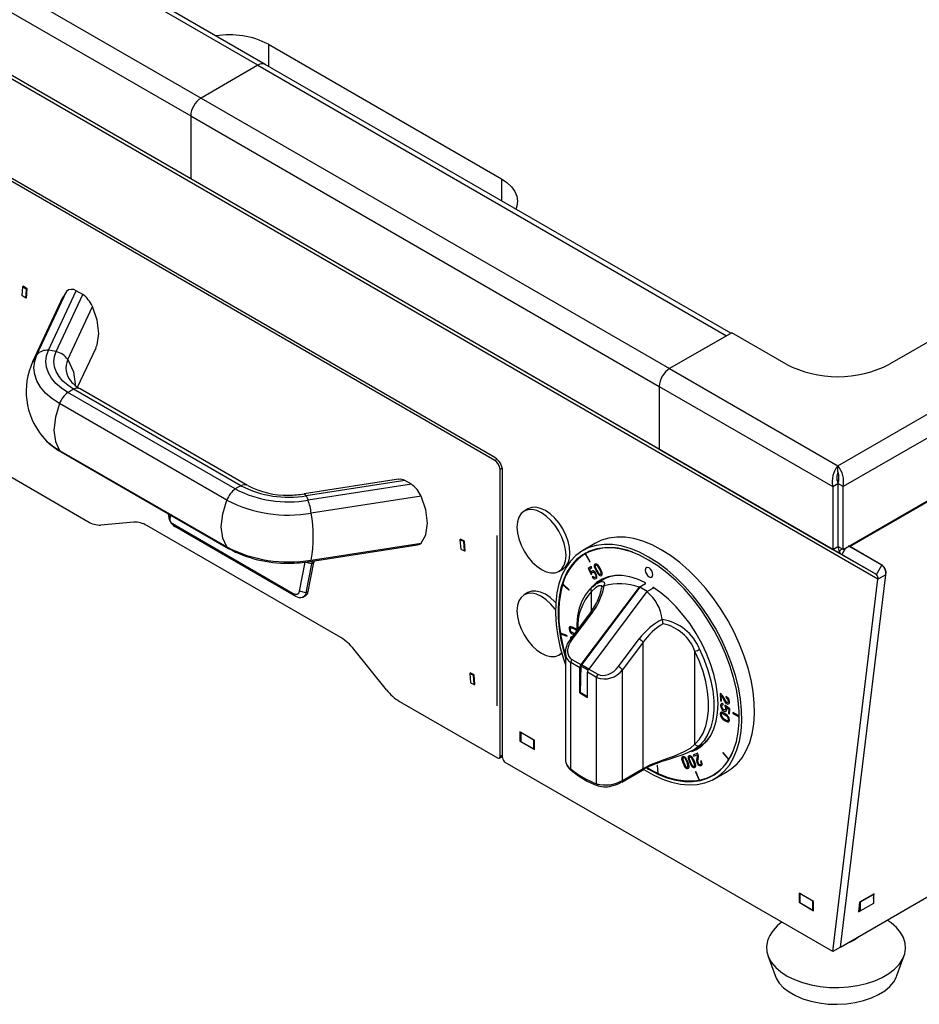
# Model space of a CAD drawing. Extents: x 24 to 2074, y 25 to 1460.
# Tile 8 of 11: x 1309 to 1555, y 765 to 1034. Entities that reach past the tile are written whole.
import ezdxf

# ---------------------------------------------------------------- set-up
doc = ezdxf.new("R2010")
doc.units = 0
doc.header["$LTSCALE"] = 5
doc.linetypes.add('CENTERX2', pattern=[20.32, 12.7, -2.54, 2.54, -2.54])
doc.layers.add('BIEGELINIE', color=3, linetype='CENTERX2')
doc.layers.add('LAYER1', color=2, linetype='CONTINUOUS')

msp = doc.modelspace()

# ---------------------------------------------------------------- linework, layer by layer
at = {"layer": 'BIEGELINIE'}
msp.add_line((1439.588, 846.757), (1439.588, 893.299), dxfattribs=at)
at = {"layer": 'LAYER1', "color": 2, "linetype": 'CONTINUOUS'}
for p, q in [((1535.857, 890.237), (2021.846, 1170.792)), ((1374.227, 1021.721), (1246.24, 1095.606)), ((1376.227, 1021.919), (1248.24, 1095.804)), ((1533.698, 888.019), (1184.006, 1089.892)), ((1230.684, 1086.625), (1358.67, 1012.74)), ((1543.138, 882.568), (1196.295, 1082.796)), ((1543.562, 881.308), (1197.113, 1081.309)), ((1227.856, 1081.726), (1355.842, 1007.841)), ((1355.842, 990.694), (1227.856, 1064.579)), ((1533.326, 780.856), (1993.634, 1046.587)), ((1377.055, 1027.43), (1440.695, 990.692)), ((1377.055, 1027.43), (1377.055, 1021.44)), ((1374.227, 1021.721), (1358.67, 1012.74)), ((1374.227, 1021.721), (1502.213, 947.836)), ((1503.385, 948.512), (1376.227, 1021.919)), ((1358.67, 1012.74), (1486.657, 938.855)), ((1355.842, 1007.841), (1355.842, 990.694)), ((1355.842, 1007.841), (1483.828, 933.956)), ((1438.927, 914.556), (1301.748, 993.748)), ((1438.927, 913.74), (1301.748, 992.932)), ((1483.828, 916.809), (1355.842, 990.694)), ((1440.695, 990.692), (1440.695, 984.702)), ((1309.934, 961.167), (1309.749, 958.834)), ((1309.934, 961.167), (1310.14, 961.287)), ((1310.99, 960.45), (1309.934, 961.167)), ((1310.046, 961.351), (1310.036, 961.226)), ((1311.173, 960.586), (1310.046, 961.351)), ((1310.805, 958.117), (1310.99, 960.45)), ((1310.976, 958.097), (1311.173, 960.586)), ((1310.99, 960.45), (1311.171, 960.555)), ((1316.981, 943.836), (1324.542, 960.127)), ((1326.339, 959.089), (1324.542, 960.127)), ((1310.805, 958.117), (1309.749, 958.834)), ((1310.805, 958.117), (1310.986, 958.221)), ((1310.881, 958.161), (1310.976, 958.097)), ((1320.883, 958.4), (1312.671, 940.706)), ((1313.84, 942.608), (1321.887, 959.946)), ((1319.106, 943.507), (1326.339, 959.089)), ((1321.887, 959.946), (1320.982, 958.349)), ((1322.248, 941.308), (1328.994, 955.843)), ((1503.627, 948.652), (1486.657, 938.855)), ((1502.213, 947.836), (1486.657, 938.855)), ((1518.477, 940.08), (1503.627, 948.652)), ((1561.61, 948.652), (1546.761, 940.08)), ((1324.969, 933.752), (1329.982, 944.552)), ((1313.841, 942.608), (1312.773, 940.645)), ((1318.044, 943.721), (1316.981, 943.836)), ((1319.106, 943.507), (1318.044, 943.721)), ((1486.657, 938.855), (1532.619, 912.322)), ((1532.619, 912.322), (1578.581, 938.855)), ((1323.091, 932.848), (1323.869, 933.247)), ((1369.572, 906.863), (1323.869, 933.247)), ((1371.402, 906.905), (1325.698, 933.289)), ((1483.828, 933.956), (1531.2, 906.609)), ((1483.828, 933.956), (1483.828, 916.809)), ((1581.409, 933.956), (1534.038, 906.609)), ((1322.313, 932.349), (1323.091, 932.848)), ((1368.017, 905.965), (1322.313, 932.349)), ((1365.717, 902.924), (1320.013, 929.308)), ((1320.013, 916.504), (1365.717, 890.119)), ((1320.483, 916.076), (1366.187, 889.692)), ((1483.828, 916.809), (1531.2, 889.462)), ((1534.038, 889.462), (1581.409, 916.809)), ((1301.041, 912.502), (1327.784, 897.064)), ((1439.543, 914.095), (1438.927, 913.74)), ((1532.619, 910.689), (1532.619, 912.322)), ((1440.957, 911.646), (1440.341, 911.29)), ((1440.341, 832.903), (1440.341, 911.29)), ((1441.048, 832.494), (1441.048, 910.882)), ((1532.619, 910.689), (1532.619, 910.689)), ((1368.794, 906.464), (1368.017, 905.965)), ((1369.572, 906.863), (1368.794, 906.464)), ((1412.636, 908.609), (1386.806, 904.614)), ((1414.336, 908.289), (1387.345, 904.114)), ((1416.134, 907.252), (1387.915, 902.887)), ((1416.134, 907.252), (1414.336, 908.289)), ((1531.2, 906.609), (1532.614, 907.426)), ((1531.2, 906.609), (1531.2, 889.462)), ((1532.619, 908.239), (1532.376, 908.38)), ((1532.614, 907.426), (1532.614, 890.279)), ((1532.876, 908.388), (1532.619, 908.239)), ((1532.619, 908.239), (1532.619, 890.672)), ((1534.038, 906.609), (1532.624, 907.426)), ((1532.624, 907.426), (1532.624, 890.279)), ((1534.038, 889.462), (1534.038, 906.609)), ((1387.345, 904.114), (1387.63, 903.55)), ((1418.789, 904.006), (1388.756, 899.36)), ((1387.63, 903.55), (1387.915, 902.887)), ((1349.818, 899.122), (1349.821, 899.139)), ((1350.15, 897.87), (1349.818, 899.122)), ((1350.34, 898.84), (1350.15, 897.87)), ((1447.966, 900.535), (1446.905, 899.922)), ((1340.286, 896.918), (1331.32, 896.117)), ((1396.854, 865.356), (1343.821, 895.971)), ((1350.843, 896.491), (1383.845, 877.439)), ((1350.843, 896.491), (1351.55, 895.674)), ((1384.552, 876.622), (1351.55, 895.674)), ((1388.454, 886.155), (1417.826, 890.699)), ((1388.756, 886.556), (1418.789, 891.201)), ((1429.622, 892.219), (1429.402, 892.093)), ((1430.459, 891.589), (1429.402, 892.093)), ((1429.402, 892.093), (1429.587, 889.546)), ((1430.63, 891.739), (1429.502, 892.276)), ((1429.502, 892.276), (1429.511, 892.155)), ((1430.633, 891.69), (1430.459, 891.589)), ((1430.644, 889.042), (1430.459, 891.589)), ((1430.827, 889.022), (1430.63, 891.739)), ((1466.396, 891.153), (1462.931, 889.153)), ((1531.2, 889.462), (1532.614, 890.279)), ((1532.619, 890.672), (1532.614, 890.675)), ((1532.619, 890.672), (1532.624, 890.675)), ((1532.619, 890.672), (1532.624, 890.437)), ((1534.038, 889.462), (1532.624, 890.279)), ((1544.638, 885.166), (1535.618, 890.375)), ((1535.622, 890.373), (1535.622, 890.373)), ((1535.625, 890.371), (1535.625, 890.371)), ((1544.834, 885.052), (1535.857, 890.237)), ((1429.587, 889.546), (1430.644, 889.042)), ((1430.818, 889.143), (1430.644, 889.042)), ((1430.708, 889.079), (1430.827, 889.022)), ((1463.571, 888.252), (1463.578, 888.256)), ((1463.571, 888.252), (1464.846, 886.045)), ((1463.578, 888.256), (1464.853, 886.049)), ((1464.188, 888.609), (1463.629, 888.286)), ((1463.678, 888.314), (1463.671, 888.31)), ((1464.946, 886.103), (1463.671, 888.31)), ((1533, 888.862), (1533.713, 889.649)), ((1533.698, 888.019), (1534.778, 889.89)), ((1543.138, 882.568), (1533.698, 888.019)), ((1536.332, 889.962), (1536.332, 889.962)), ((1536.508, 889.861), (1536.508, 889.861)), ((1385.578, 878.073), (1387.131, 885.994)), ((1388.878, 885.558), (1387.131, 885.994)), ((1388.878, 885.558), (1387.324, 877.637)), ((1387.96, 878.005), (1389.514, 885.926)), ((1389.514, 885.926), (1388.878, 885.558)), ((1389.549, 886.325), (1389.514, 885.926)), ((1465.222, 884.812), (1464.401, 884.24)), ((1465.222, 884.812), (1464.408, 884.244)), ((1464.846, 886.045), (1464.946, 886.103)), ((1465.416, 884.497), (1465.222, 884.812)), ((1466.511, 885.138), (1466.504, 885.133)), ((1543.138, 882.568), (1544.638, 885.166)), ((1456.405, 883.467), (1457.465, 884.08)), ((1464.408, 884.244), (1464.401, 884.24)), ((1464.401, 884.24), (1465.199, 882.586)), ((1464.408, 884.244), (1465.206, 882.59)), ((1464.745, 884.029), (1465.416, 884.497)), ((1465.184, 883.11), (1464.745, 884.029)), ((1465.194, 883.105), (1465.184, 883.11)), ((1465.201, 883.109), (1465.194, 883.105)), ((1465.199, 882.586), (1465.381, 882.688)), ((1465.206, 882.59), (1465.199, 882.586)), ((1465.206, 882.59), (1465.388, 882.692)), ((1465.379, 883.539), (1465.372, 883.535)), ((1465.711, 882.114), (1465.512, 881.975)), ((1465.718, 882.118), (1465.519, 881.979)), ((1466.316, 882.775), (1466.309, 882.771)), ((1466.567, 883.612), (1466.56, 883.608)), ((1467.555, 884.076), (1467.548, 884.072)), ((1468.02, 882.333), (1468.013, 882.328)), ((1479.999, 883.792), (1479.991, 883.788)), ((1533.326, 780.856), (1545.684, 882.533)), ((1545.684, 882.533), (1543.562, 881.308)), ((1457.435, 879.896), (1457.442, 879.9)), ((1457.435, 879.896), (1459.16, 878.296)), ((1457.442, 879.9), (1459.162, 878.305)), ((1459.201, 878.429), (1457.476, 880.028)), ((1465.519, 881.979), (1465.512, 881.975)), ((1466.399, 881.824), (1466.392, 881.82)), ((1468.487, 881.161), (1466.836, 880.207)), ((1468.715, 879.532), (1468.746, 879.539)), ((1478.337, 879.144), (1480.081, 880.15)), ((1480.081, 880.039), (1478.515, 879.136)), ((1480.081, 879.958), (1480.081, 880.318)), ((1531.205, 779.632), (1543.562, 881.308)), ((1384.552, 876.622), (1383.845, 877.439)), ((1387.324, 877.637), (1385.578, 878.073)), ((1386.552, 876.424), (1387.189, 876.792)), ((1387.324, 877.637), (1387.96, 878.005)), ((1447.966, 877.671), (1446.905, 877.059)), ((1459.16, 878.296), (1459.201, 878.429)), ((1478.337, 879.144), (1462.441, 857.995)), ((1478.515, 879.136), (1462.582, 857.939)), ((1480.459, 877.919), (1464.562, 856.771)), ((1465.302, 872.614), (1465.302, 877.934)), ((1480.541, 877.966), (1478.515, 879.136)), ((1480.459, 877.919), (1482.331, 879)), ((1482.061, 879.175), (1482.061, 878.844)), ((1465.21, 872.486), (1459.553, 864.96)), ((1465.623, 872.346), (1459.966, 864.82)), ((1484.659, 870.352), (1484.665, 870.324)), ((1458.621, 865.944), (1456.853, 866.558)), ((1456.881, 866.382), (1456.888, 866.386)), ((1456.881, 866.382), (1458.648, 865.768)), ((1456.888, 866.386), (1458.647, 865.775)), ((1459.201, 867.731), (1459.194, 867.727)), ((1460.39, 867.796), (1460.383, 867.792)), ((1460.501, 866.555), (1460.703, 866.49)), ((1458.648, 865.768), (1458.621, 865.944)), ((1459.594, 864.837), (1459.587, 864.833)), ((1472.694, 857.472), (1478.351, 864.998)), ((1479.444, 864.129), (1473.787, 856.603)), ((1479.444, 829.647), (1479.444, 864.129)), ((1409.356, 851.068), (1400.39, 862.221)), ((1456.405, 860.604), (1457.192, 861.059)), ((1458.181, 861.22), (1458.19, 861.49)), ((1458.181, 861.22), (1458.181, 832.16)), ((1493.586, 836.302), (1493.586, 861.606)), ((1459.645, 829.519), (1459.645, 858.555)), ((1462.12, 857.126), (1459.645, 858.555)), ((1459.966, 859.424), (1462.441, 857.995)), ((1464.575, 856.788), (1462.582, 857.939)), ((1432.052, 855.585), (1432.272, 855.712)), ((1432.052, 855.585), (1433.109, 855.082)), ((1432.052, 855.585), (1432.237, 853.038)), ((1433.28, 855.232), (1432.152, 855.768)), ((1432.152, 855.768), (1432.161, 855.648)), ((1433.477, 852.515), (1433.28, 855.232)), ((1462.12, 850.261), (1462.12, 857.126)), ((1462.382, 857.596), (1462.255, 850.339)), ((1464.371, 856.448), (1462.382, 857.596)), ((1466.716, 854.473), (1464.242, 855.902)), ((1464.242, 849.037), (1464.242, 855.902)), ((1464.562, 856.771), (1467.037, 855.342)), ((1473.787, 826.381), (1473.787, 856.603)), ((1432.237, 853.038), (1433.294, 852.535)), ((1433.109, 855.082), (1433.283, 855.182)), ((1433.294, 852.535), (1433.109, 855.082)), ((1433.468, 852.635), (1433.294, 852.535)), ((1433.358, 852.572), (1433.477, 852.515)), ((1466.716, 825.437), (1466.716, 854.473)), ((1462.255, 850.339), (1462.12, 850.261)), ((1462.12, 850.261), (1464.242, 849.037)), ((1464.242, 849.192), (1462.255, 850.339)), ((1500.443, 850.091), (1500.598, 848.143)), ((1500.45, 850.095), (1500.605, 848.147)), ((1412.891, 847.933), (1439.634, 832.494)), ((1500.605, 848.147), (1500.598, 848.143)), ((1500.598, 848.143), (1500.858, 848.022)), ((1500.605, 848.147), (1500.858, 848.03)), ((1500.743, 849.557), (1500.736, 849.553)), ((1500.858, 848.022), (1500.736, 849.553)), ((1501.295, 846.971), (1501.3, 847.311)), ((1501.46, 848.417), (1501.453, 848.413)), ((1502.041, 849.265), (1502.069, 848.908)), ((1502.048, 849.269), (1502.076, 848.912)), ((1502.076, 848.912), (1502.069, 848.908)), ((1502.362, 847.3), (1502.355, 847.296)), ((1502.734, 848.046), (1502.727, 848.042)), ((1500.483, 844.545), (1500.476, 844.541)), ((1500.586, 846.834), (1500.579, 846.83)), ((1501.395, 845.352), (1501.388, 845.348)), ((1501.781, 846.948), (1501.762, 846.664)), ((1501.77, 846.669), (1501.762, 846.664)), ((1501.787, 846.943), (1501.77, 846.669)), ((1503.061, 845.919), (1501.781, 846.948)), ((1501.996, 846.001), (1501.989, 845.997)), ((1502.079, 846.391), (1502.086, 846.395)), ((1502.086, 846.395), (1502.079, 846.391)), ((1502.086, 846.395), (1502.093, 846.399)), ((1502.093, 846.399), (1502.086, 846.395)), ((1502.086, 846.395), (1502.796, 845.819)), ((1502.093, 846.399), (1502.803, 845.823)), ((1502.796, 845.819), (1502.78, 844.675)), ((1502.787, 844.68), (1502.78, 844.675)), ((1502.78, 844.675), (1503.041, 844.519)), ((1502.803, 845.823), (1502.787, 844.68)), ((1502.787, 844.68), (1503.042, 844.527)), ((1502.803, 845.823), (1502.796, 845.819)), ((1503.041, 844.519), (1503.061, 845.919)), ((1505.677, 843.934), (1503.946, 844.932)), ((1503.946, 844.932), (1503.946, 844.769)), ((1503.953, 844.773), (1503.946, 844.769)), ((1503.946, 844.769), (1505.678, 843.77)), ((1503.953, 844.928), (1503.953, 844.773)), ((1503.953, 844.773), (1505.678, 843.778)), ((1501.651, 842.776), (1501.644, 842.772)), ((1501.79, 844.229), (1501.782, 844.225)), ((1502.728, 842.985), (1502.721, 842.981)), ((1449.746, 837.313), (1445.786, 839.599)), ((1445.786, 839.599), (1445.786, 837.067)), ((1445.998, 839.435), (1446.034, 839.456)), ((1449.534, 837.394), (1445.998, 839.435)), ((1445.998, 839.435), (1445.998, 836.986)), ((1445.786, 837.067), (1445.998, 837.19)), ((1445.786, 837.067), (1449.746, 834.781)), ((1445.998, 836.986), (1449.534, 834.945)), ((1449.534, 837.394), (1449.569, 837.415)), ((1449.534, 834.945), (1449.534, 837.394)), ((1449.746, 834.781), (1449.746, 837.313)), ((1449.534, 834.945), (1449.746, 835.067)), ((1494.304, 833.768), (1493.065, 833.282)), ((1493.134, 834.653), (1494.785, 835.606)), ((1501.278, 834.01), (1501.212, 833.905)), ((1501.219, 833.909), (1501.212, 833.905)), ((1501.212, 833.905), (1502.801, 832.007)), ((1501.281, 834.007), (1501.219, 833.909)), ((1501.219, 833.909), (1502.808, 832.011)), ((1502.868, 832.112), (1501.278, 834.01)), ((1440.134, 832.445), (1441.048, 832.972)), ((1440.341, 832.903), (1441.048, 833.311)), ((1531.205, 779.632), (1441.756, 831.27)), ((1490.246, 831.224), (1490.239, 831.22)), ((1490.495, 832.545), (1490.488, 832.541)), ((1491.42, 831.279), (1491.413, 831.275)), ((1492.072, 831.346), (1492.065, 831.342)), ((1492.193, 832.761), (1492.186, 832.757)), ((1493.065, 833.282), (1493.234, 832.953)), ((1493.073, 833.285), (1493.241, 832.957)), ((1493.176, 831.572), (1493.169, 831.568)), ((1493.234, 832.953), (1494.208, 833.335)), ((1493.241, 832.957), (1493.234, 832.953)), ((1493.241, 832.957), (1494.215, 833.339)), ((1494.102, 832.31), (1494.095, 832.306)), ((1494.188, 831.064), (1494.181, 831.06)), ((1494.215, 833.339), (1494.208, 833.335)), ((1495.279, 831.738), (1495.052, 831.648)), ((1502.808, 832.011), (1502.801, 832.007)), ((1502.868, 832.112), (1502.875, 832.116)), ((1473.58, 825.923), (1479.237, 829.189)), ((1473.787, 826.381), (1479.444, 829.647)), ((1479.263, 829.187), (1479.702, 829.438)), ((1483.383, 830.441), (1483.242, 830.506)), ((1483.242, 830.506), (1483.419, 828.333)), ((1483.25, 830.503), (1483.426, 828.337)), ((1483.56, 828.268), (1483.383, 830.441)), ((1483.426, 828.337), (1483.419, 828.333)), ((1491.572, 829.635), (1491.565, 829.631)), ((1493.462, 829.876), (1493.455, 829.872)), ((1493.838, 828.767), (1493.721, 828.744)), ((1493.721, 828.744), (1494.722, 826.436)), ((1493.729, 828.746), (1494.729, 826.44)), ((1494.84, 826.459), (1493.838, 828.767)), ((1495.24, 830.402), (1495.233, 830.398)), ((1498.928, 826.797), (1502.393, 828.798)), ((1499.085, 828.158), (1499.945, 828.706)), ((1473.562, 825.913), (1473.58, 825.923)), ((1494.729, 826.44), (1494.722, 826.436)), ((1498.519, 827.832), (1499.085, 828.158)), ((1525.962, 793.314), (1522.002, 795.6)), ((1522.002, 795.6), (1522.002, 793.069)), ((1522.214, 795.437), (1522.249, 795.457)), ((1525.75, 793.396), (1522.214, 795.437)), ((1522.214, 795.437), (1522.214, 792.987)), ((1525.75, 793.396), (1525.785, 793.416)), ((1525.75, 790.946), (1525.75, 793.396)), ((1542.526, 795.426), (1538.567, 793.14)), ((1538.831, 793.192), (1542.367, 795.233)), ((1542.367, 795.233), (1542.279, 795.283)), ((1542.367, 794.112), (1542.526, 795.426)), ((1542.367, 795.233), (1542.367, 792.783)), ((1522.002, 793.069), (1522.214, 793.191)), ((1522.002, 793.069), (1525.962, 790.783)), ((1522.214, 792.987), (1525.75, 790.946)), ((1525.75, 790.946), (1525.962, 791.069)), ((1525.962, 790.783), (1525.962, 793.314)), ((1538.567, 793.14), (1538.243, 790.478)), ((1538.243, 790.478), (1538.766, 790.78)), ((1538.831, 790.742), (1538.312, 791.042)), ((1538.831, 793.192), (1538.743, 793.242)), ((1538.831, 790.742), (1538.831, 793.192)), ((1542.367, 792.783), (1538.831, 790.742)), ((1533.326, 780.856), (1531.205, 779.632)), ((1513.505, 778.523), (1515.464, 773.04)), ((1548.763, 773.04), (1550.722, 778.523))]:
    msp.add_line(p, q, dxfattribs=at)
at = {"layer": 'LAYER1', "color": 2, "linetype": 'CONTINUOUS', "flags": 128}
for points in [[(1440.695, 990.692), (1442.224, 989.659), (1443.453, 988.5), (1444.354, 987.245), (1444.904, 985.923), (1445.088, 984.569), (1444.904, 983.214), (1444.625, 982.433)], [(1329.899, 944.635), (1330.285, 945.317), (1330.748, 948.428), (1330.285, 952.073), (1328.994, 955.843)], [(1320.014, 929.308), (1317.957, 930.662), (1316.223, 932.16), (1314.844, 933.775), (1313.841, 935.48), (1313.232, 937.247), (1313.028, 939.044), (1313.232, 940.841), (1313.841, 942.608)], [(1322.313, 932.348), (1320.536, 933.518), (1319.039, 934.811), (1317.847, 936.207), (1316.981, 937.68), (1316.455, 939.205), (1316.279, 940.757), (1316.455, 942.31), (1316.981, 943.835)], [(1323.868, 933.247), (1322.281, 934.291), (1320.944, 935.446), (1319.88, 936.693), (1319.106, 938.008), (1318.637, 939.371), (1318.479, 940.757), (1318.637, 942.144), (1319.106, 943.507)], [(1322.248, 941.308), (1323.794, 937.985), (1324.322, 934.585), (1324.271, 934.27)], [(1320.013, 929.308), (1318.881, 925.571), (1318.494, 922.029), (1318.881, 918.933), (1320.013, 916.504)], [(1320.013, 916.504), (1320.442, 916.101), (1320.487, 916.084)], [(1387.345, 904.114), (1387.093, 904.475), (1386.86, 904.615), (1386.81, 904.592)], [(1418.789, 891.201), (1420.08, 893.48), (1420.542, 896.591), (1420.08, 900.236), (1418.789, 904.006)], [(1365.717, 890.119), (1364.585, 892.549), (1364.198, 895.645), (1364.585, 899.187), (1365.717, 902.924)], [(1457.465, 884.08), (1457.466, 884.08), (1458.301, 884.773), (1458.922, 885.756), (1459.304, 886.99), (1459.433, 888.429), (1459.304, 890.017), (1458.922, 891.693), (1458.301, 893.392), (1457.466, 895.05), (1456.448, 896.602), (1455.286, 897.99), (1454.026, 899.159), (1452.716, 900.064), (1451.405, 900.672), (1450.145, 900.958), (1448.984, 900.911), (1447.966, 900.535)], [(1444.937, 895.573), (1445.067, 893.985), (1445.449, 892.309), (1446.07, 890.609), (1446.905, 888.952), (1447.923, 887.399), (1449.084, 886.012), (1450.344, 884.843), (1451.655, 883.938), (1452.966, 883.33), (1454.226, 883.044), (1455.387, 883.09), (1456.405, 883.467), (1457.24, 884.161), (1457.861, 885.143), (1458.243, 886.378), (1458.373, 887.817), (1458.243, 889.405), (1457.861, 891.081), (1457.24, 892.78), (1456.405, 894.438), (1455.387, 895.99), (1454.226, 897.377), (1452.966, 898.546), (1451.655, 899.452), (1450.344, 900.059), (1449.084, 900.345), (1447.923, 900.299), (1446.905, 899.922), (1446.07, 899.229), (1445.449, 898.246), (1445.067, 897.012), (1444.937, 895.573)], [(1417.822, 890.721), (1418.314, 890.846), (1418.789, 891.201)], [(1480.929, 887.371), (1478.395, 888.688), (1475.885, 889.7), (1473.426, 890.396), (1471.041, 890.771), (1468.755, 890.819), (1466.589, 890.541), (1464.567, 889.939), (1462.706, 889.02), (1461.027, 887.792), (1459.546, 886.268), (1458.277, 884.463), (1457.233, 882.394), (1456.425, 880.083), (1455.86, 877.552), (1455.545, 874.826), (1455.481, 871.933), (1455.671, 868.901), (1456.112, 865.761), (1456.799, 862.543), (1457.726, 859.28), (1458.181, 857.915)], [(1484.394, 889.371), (1481.859, 890.688), (1479.35, 891.7), (1476.891, 892.396), (1474.506, 892.771), (1472.22, 892.819), (1470.054, 892.541), (1468.031, 891.94), (1466.396, 891.153)], [(1535.857, 890.237), (1535.762, 890.292), (1535.664, 890.348), (1535.562, 890.407)], [(1366.198, 889.697), (1366.146, 889.717), (1365.717, 890.119)], [(1480.929, 886.554), (1478.425, 887.853), (1475.947, 888.845), (1473.52, 889.521), (1471.169, 889.872), (1468.919, 889.897), (1466.791, 889.594), (1464.809, 888.966), (1462.992, 888.02), (1461.359, 886.766), (1459.926, 885.217), (1458.71, 883.388), (1457.721, 881.299), (1456.971, 878.97), (1456.466, 876.425), (1456.212, 873.692), (1456.212, 870.797), (1456.466, 867.77), (1456.971, 864.643), (1457.721, 861.447), (1458.181, 859.852)], [(1463.788, 888.485), (1463.699, 888.429), (1462.406, 887.474)], [(1465.092, 889.079), (1464.634, 888.853), (1464.188, 888.609)], [(1464.188, 888.609), (1464.634, 888.853), (1465.092, 889.079)], [(1502.393, 828.798), (1503.48, 829.507), (1505.063, 830.884), (1506.439, 832.551), (1507.597, 834.491), (1508.524, 836.683), (1509.212, 839.107), (1509.652, 841.739), (1509.842, 844.552), (1509.779, 847.518), (1509.463, 850.608), (1508.898, 853.791), (1508.09, 857.035), (1507.046, 860.309), (1505.778, 863.579), (1504.296, 866.814), (1502.617, 869.981), (1500.757, 873.048), (1498.734, 875.985), (1496.568, 878.763), (1494.282, 881.354), (1491.897, 883.733), (1489.438, 885.876), (1486.929, 887.762), (1484.394, 889.371)], [(1388.45, 886.177), (1388.6, 886.243), (1388.756, 886.556)], [(1388.897, 886.224), (1388.913, 885.987), (1388.878, 885.558)], [(1466.328, 885.459), (1466.158, 885.331), (1466.07, 885.153), (1466.052, 884.936), (1466.091, 884.689), (1466.56, 883.608)], [(1466.335, 885.464), (1466.165, 885.335), (1466.077, 885.158), (1466.059, 884.94), (1466.098, 884.693), (1466.567, 883.612)], [(1467.784, 884.176), (1467.134, 885.173), (1466.945, 885.35), (1466.747, 885.467), (1466.541, 885.509), (1466.328, 885.459)], [(1466.504, 885.133), (1466.398, 885.041), (1466.356, 884.903), (1466.365, 884.73), (1466.415, 884.533), (1466.791, 883.721)], [(1467.548, 884.072), (1467.075, 884.839), (1466.934, 884.994), (1466.791, 885.105), (1466.646, 885.157), (1466.504, 885.133)], [(1467.555, 884.076), (1467.082, 884.843), (1466.942, 884.999), (1466.798, 885.109), (1466.653, 885.161), (1466.511, 885.138)], [(1479.536, 829.428), (1479.66, 829.349), (1482.198, 827.884), (1484.723, 826.718), (1487.211, 825.863), (1489.636, 825.326), (1491.974, 825.115), (1494.203, 825.23), (1496.3, 825.67), (1498.244, 826.431), (1500.016, 827.506), (1501.598, 828.884), (1502.975, 830.551), (1504.132, 832.49), (1505.06, 834.683), (1505.747, 837.107), (1506.188, 839.739), (1506.377, 842.552), (1506.314, 845.518), (1505.998, 848.608), (1505.434, 851.791), (1504.625, 855.035), (1503.582, 858.309), (1502.313, 861.579), (1500.831, 864.814), (1499.152, 867.98), (1497.292, 871.047), (1495.269, 873.985), (1493.104, 876.763), (1490.817, 879.354), (1488.432, 881.733), (1485.973, 883.876), (1483.464, 885.761), (1480.929, 887.371), (1480.929, 887.371)], [(1480.399, 829.709), (1480.929, 829.396), (1483.433, 828.098), (1485.911, 827.105), (1488.338, 826.43), (1490.689, 826.078), (1492.94, 826.054), (1495.067, 826.357), (1497.05, 826.984), (1498.867, 827.93), (1500.5, 829.184), (1501.932, 830.733), (1503.149, 832.562), (1504.137, 834.652), (1504.888, 836.981), (1505.393, 839.525), (1505.646, 842.259), (1505.646, 845.154), (1505.393, 848.18), (1504.888, 851.308), (1504.137, 854.503), (1503.149, 857.734), (1501.932, 860.968), (1500.5, 864.171), (1498.867, 867.31), (1497.05, 870.353), (1495.067, 873.27), (1492.94, 876.03), (1490.689, 878.604), (1488.338, 880.966), (1485.911, 883.093), (1483.433, 884.962), (1480.929, 886.554)], [(1465.372, 883.535), (1465.223, 883.338), (1465.194, 883.105)], [(1465.379, 883.539), (1465.23, 883.342), (1465.201, 883.109)], [(1466.538, 882.889), (1466.301, 883.217), (1466.065, 883.445), (1465.836, 883.576), (1465.587, 883.615), (1465.372, 883.535)], [(1465.381, 882.688), (1465.4, 883.017), (1465.517, 883.185)], [(1465.517, 883.185), (1465.651, 883.239), (1465.8, 883.227), (1465.955, 883.155), (1466.138, 882.998), (1466.309, 882.771)], [(1465.524, 883.19), (1465.658, 883.243), (1465.807, 883.231), (1465.962, 883.159), (1466.145, 883.002), (1466.316, 882.775)], [(1466.392, 881.82), (1466.209, 881.765), (1466.009, 881.824), (1465.853, 881.942), (1465.711, 882.114)], [(1480.081, 880.318), (1477.903, 881.295), (1475.768, 881.957), (1473.705, 882.294), (1471.743, 882.303), (1469.906, 881.982), (1468.222, 881.336), (1466.711, 880.375), (1466.152, 879.897)], [(1466.309, 882.771), (1466.441, 882.519), (1466.513, 882.298), (1466.531, 882.11), (1466.491, 881.937), (1466.392, 881.82)], [(1466.316, 882.775), (1466.448, 882.523), (1466.52, 882.302), (1466.538, 882.114), (1466.498, 881.941), (1466.399, 881.824)], [(1466.567, 881.491), (1466.734, 881.676), (1466.809, 881.917), (1466.804, 882.194), (1466.71, 882.543), (1466.538, 882.889)], [(1466.56, 883.608), (1467.208, 882.614), (1467.397, 882.437), (1467.595, 882.32), (1467.801, 882.279), (1468.013, 882.328)], [(1466.567, 883.612), (1467.215, 882.618), (1467.404, 882.441), (1467.602, 882.325), (1467.808, 882.283), (1468.02, 882.333)], [(1466.791, 883.721), (1467.267, 882.949), (1467.407, 882.794), (1467.551, 882.682), (1467.695, 882.631), (1467.838, 882.654)], [(1467.838, 882.654), (1467.944, 882.746), (1467.986, 882.884), (1467.977, 883.058), (1467.927, 883.256), (1467.548, 884.072)], [(1467.845, 882.658), (1467.951, 882.75), (1467.993, 882.889), (1467.984, 883.062), (1467.934, 883.26), (1467.555, 884.076)], [(1468.013, 882.328), (1468.184, 882.457), (1468.272, 882.634), (1468.29, 882.851), (1468.251, 883.098), (1467.784, 884.176)], [(1482.097, 882.573), (1482.014, 883.094), (1481.789, 883.61), (1481.454, 884.064), (1481.044, 884.396), (1480.635, 884.537), (1480.3, 884.47), (1480.074, 884.214), (1479.991, 883.788)], [(1479.991, 883.788), (1480.074, 883.267), (1480.3, 882.751), (1480.635, 882.297), (1481.044, 881.965), (1481.454, 881.824), (1481.789, 881.891), (1482.014, 882.147), (1482.097, 882.573)], [(1480.41, 884.495), (1480.307, 884.474), (1480.081, 884.218), (1479.999, 883.792)], [(1479.999, 883.792), (1480.081, 883.271), (1480.307, 882.755), (1480.642, 882.301), (1481.051, 881.969), (1481.461, 881.828), (1481.693, 881.874)], [(1468.127, 879.223), (1468.15, 879.521), (1467.328, 879.497), (1466.391, 878.93), (1465.302, 877.934)], [(1466.825, 880.174), (1466.09, 879.707), (1465.336, 879.053)], [(1465.512, 881.975), (1465.709, 881.716), (1465.916, 881.536), (1466.125, 881.433), (1466.359, 881.41), (1466.567, 881.491)], [(1465.519, 881.979), (1465.716, 881.72), (1465.924, 881.54), (1466.132, 881.437), (1466.366, 881.414), (1466.574, 881.495)], [(1466.573, 880.087), (1467.277, 880.702), (1468.058, 881.252)], [(1466.847, 880.189), (1467.787, 880.625), (1468.376, 880.687), (1468.771, 880.503), (1468.891, 880.116), (1468.715, 879.532)], [(1383.845, 877.439), (1384.147, 877.295), (1384.439, 877.215), (1384.714, 877.201), (1384.964, 877.254), (1385.181, 877.372), (1385.359, 877.551), (1385.492, 877.788), (1385.578, 878.073)], [(1387.324, 877.637), (1387.187, 877.18), (1386.974, 876.802), (1386.689, 876.515), (1386.342, 876.326), (1385.942, 876.241), (1385.502, 876.264), (1385.034, 876.392), (1384.552, 876.622)], [(1455.475, 873.007), (1455.385, 873.13), (1454.223, 874.517), (1452.963, 875.685), (1451.652, 876.59), (1450.342, 877.197), (1449.082, 877.483), (1447.921, 877.435), (1446.903, 877.058), (1446.068, 876.364), (1445.448, 875.381), (1445.066, 874.146), (1444.937, 872.706), (1445.067, 871.118), (1445.45, 869.442), (1446.071, 867.743), (1446.907, 866.085), (1447.925, 864.533), (1449.087, 863.146), (1450.347, 861.978), (1451.658, 861.073), (1452.968, 860.466), (1454.228, 860.181), (1455.389, 860.228), (1456.407, 860.605), (1457.153, 861.201)], [(1455.546, 874.845), (1455.284, 875.129), (1454.024, 876.298), (1452.713, 877.203), (1451.403, 877.809), (1450.143, 878.095), (1448.981, 878.048), (1447.966, 877.671)], [(1465.335, 879.081), (1464.648, 878.389), (1463.557, 876.952), (1462.668, 875.286), (1461.987, 873.403), (1461.527, 871.324), (1461.292, 869.075), (1461.289, 867.146)], [(1465.45, 879.165), (1465.323, 879.07), (1465.322, 879.068)], [(1468.225, 879.292), (1468.2, 879.218), (1468.149, 879.131)], [(1492.68, 834.266), (1493.997, 834.816), (1495.498, 835.793), (1496.804, 837.071), (1497.896, 838.634), (1498.759, 840.461), (1499.383, 842.527), (1499.758, 844.803), (1499.88, 847.26), (1499.746, 849.863), (1499.359, 852.577), (1498.723, 855.365), (1497.848, 858.19), (1496.745, 861.013), (1495.43, 863.796), (1493.92, 866.501), (1492.235, 869.092), (1490.399, 871.533), (1488.436, 873.791), (1486.373, 875.835), (1484.238, 877.638), (1482.061, 879.175)], [(1460.35, 868.173), (1459.534, 868.393), (1459.377, 868.345), (1459.26, 868.227), (1459.195, 868.026), (1459.194, 867.727)], [(1459.483, 868.379), (1459.384, 868.349), (1459.267, 868.231), (1459.202, 868.03), (1459.201, 867.731)], [(1460.383, 867.792), (1459.76, 867.993), (1459.626, 867.981), (1459.523, 867.922), (1459.462, 867.802), (1459.454, 867.612), (1459.5, 867.396), (1459.591, 867.21), (1459.715, 867.05), (1459.863, 866.913), (1460.501, 866.555)], [(1460.39, 867.796), (1459.767, 867.997), (1459.676, 867.989)], [(1461.29, 867.551), (1461.191, 867.659), (1460.35, 868.173)], [(1459.966, 864.82), (1459.518, 864.142), (1459.169, 863.434), (1458.931, 862.72), (1458.81, 862.019), (1458.81, 861.354), (1458.931, 860.745), (1459.169, 860.209), (1459.518, 859.765), (1459.966, 859.424)], [(1460.132, 865.544), (1459.846, 865.583), (1459.702, 865.508), (1459.603, 865.367), (1459.561, 865.147), (1459.587, 864.833)], [(1493.586, 836.302), (1494.795, 837.647), (1495.783, 839.272), (1496.537, 841.153), (1497.046, 843.263), (1497.302, 845.572), (1497.302, 848.046), (1497.046, 850.651), (1496.537, 853.348), (1495.783, 856.099), (1494.795, 858.865), (1493.586, 861.606)], [(1494.853, 862.192), (1496.109, 859.342), (1497.136, 856.467), (1497.92, 853.607), (1498.449, 850.803), (1498.715, 848.096), (1498.715, 845.524), (1498.449, 843.124), (1497.92, 840.93), (1497.136, 838.975), (1496.109, 837.286), (1494.853, 835.887)], [(1467.037, 855.342), (1467.643, 855.096), (1468.335, 855.004), (1469.085, 855.069), (1469.866, 855.29), (1470.646, 855.657), (1471.396, 856.156), (1472.088, 856.769), (1472.694, 857.472)], [(1501.3, 847.311), (1501.069, 847.403), (1500.879, 847.401), (1500.732, 847.314), (1500.62, 847.116), (1500.579, 846.83)], [(1500.91, 847.405), (1500.886, 847.405), (1500.739, 847.318), (1500.627, 847.12), (1500.586, 846.834)], [(1502.727, 848.042), (1502.707, 847.813), (1502.611, 847.67), (1502.488, 847.633), (1502.328, 847.673)], [(1502.355, 847.296), (1502.586, 847.228), (1502.767, 847.255), (1502.895, 847.367), (1502.98, 847.591), (1502.99, 847.9)], [(1502.362, 847.3), (1502.594, 847.232), (1502.774, 847.259), (1502.872, 847.344)], [(1502.734, 848.046), (1502.714, 847.817), (1502.618, 847.675), (1502.564, 847.658)], [(1501.811, 844.57), (1500.97, 845.014), (1500.79, 845.021), (1500.642, 844.955), (1500.534, 844.8), (1500.476, 844.541)], [(1501.782, 844.225), (1501.141, 844.595), (1500.993, 844.627), (1500.87, 844.607), (1500.781, 844.523), (1500.737, 844.359)], [(1500.84, 846.642), (1500.886, 846.875), (1501.004, 847.001), (1501.137, 847.022), (1501.295, 846.971)], [(1501.79, 844.229), (1501.148, 844.599), (1501, 844.631), (1500.965, 844.626)], [(1500.973, 846.965), (1501.011, 847.006), (1501.144, 847.026), (1501.302, 846.975)], [(1501.388, 845.348), (1501.676, 845.217), (1501.905, 845.196), (1502.077, 845.271), (1502.204, 845.466), (1502.249, 845.757)], [(1501.989, 845.997), (1501.962, 845.812), (1501.893, 845.684), (1501.786, 845.613), (1501.62, 845.609), (1501.418, 845.693)], [(1501.762, 846.664), (1501.942, 846.291), (1501.989, 845.997)], [(1501.77, 846.669), (1501.949, 846.295), (1501.996, 846.001)], [(1502.249, 845.757), (1502.2, 846.112), (1502.079, 846.391)], [(1501.644, 842.772), (1502.488, 842.327), (1502.668, 842.319), (1502.816, 842.385), (1502.924, 842.54), (1502.982, 842.799)], [(1501.651, 842.776), (1502.495, 842.331), (1502.675, 842.324), (1502.685, 842.328)], [(1501.679, 843.113), (1502.318, 842.744), (1502.465, 842.713), (1502.588, 842.733), (1502.677, 842.817), (1502.721, 842.981)], [(1502.507, 842.723), (1502.595, 842.737), (1502.684, 842.822), (1502.728, 842.985)], [(1479.444, 829.647), (1481.492, 830.673), (1484.452, 831.833), (1486.148, 832.429), (1487.785, 833.01), (1490.667, 834.224), (1492.316, 835.207), (1493.586, 836.302)], [(1494.853, 835.887), (1493.422, 834.824), (1491.534, 833.86), (1490.018, 833.263), (1488.283, 832.674), (1486.479, 832.103), (1484.547, 831.485), (1481.252, 830.263), (1479.534, 829.416)], [(1502.868, 832.112), (1503.529, 833.28), (1503.851, 833.948)], [(1491.687, 831.293), (1491.183, 832.362), (1491.013, 832.577), (1490.821, 832.744), (1490.605, 832.849), (1490.363, 832.879), (1490.152, 832.826), (1490.02, 832.704), (1489.956, 832.524), (1489.948, 832.3), (1490.239, 831.22)], [(1490.073, 832.751), (1490.027, 832.708), (1489.963, 832.528), (1489.955, 832.304), (1490.246, 831.224)], [(1490.239, 831.22), (1490.745, 830.147), (1490.915, 829.932), (1491.107, 829.765), (1491.323, 829.66), (1491.565, 829.631)], [(1490.246, 831.224), (1490.752, 830.151), (1490.922, 829.936), (1491.115, 829.769), (1491.33, 829.664), (1491.572, 829.635)], [(1490.488, 832.541), (1490.354, 832.498), (1490.28, 832.394), (1490.255, 832.242), (1490.27, 832.056), (1490.517, 831.23)], [(1491.413, 831.275), (1491.051, 832.095), (1490.93, 832.276), (1490.795, 832.42), (1490.648, 832.513), (1490.488, 832.541)], [(1491.42, 831.279), (1491.058, 832.099), (1490.937, 832.28), (1490.803, 832.424), (1490.655, 832.517), (1490.495, 832.545)], [(1490.517, 831.23), (1490.877, 830.413), (1490.999, 830.233), (1491.133, 830.089), (1491.28, 829.997), (1491.44, 829.968), (1491.574, 830.011), (1491.648, 830.115), (1491.673, 830.267), (1491.659, 830.452), (1491.413, 831.275)], [(1491.462, 829.977), (1491.581, 830.015), (1491.655, 830.119), (1491.68, 830.271), (1491.666, 830.457), (1491.42, 831.279)], [(1491.565, 829.631), (1491.777, 829.683), (1491.908, 829.805), (1491.972, 829.985), (1491.98, 830.21), (1491.687, 831.293)], [(1492.039, 833.091), (1491.844, 833.006), (1491.73, 832.86), (1491.685, 832.663), (1491.697, 832.428), (1492.065, 831.342)], [(1492.046, 833.095), (1491.851, 833.01), (1491.737, 832.864), (1491.692, 832.667), (1491.704, 832.432), (1492.072, 831.346)], [(1492.186, 832.757), (1492.064, 832.692), (1492.002, 832.573), (1491.992, 832.411), (1492.021, 832.219), (1492.327, 831.392)], [(1493.427, 831.626), (1492.858, 832.67), (1492.679, 832.87), (1492.483, 833.017), (1492.27, 833.095), (1492.039, 833.091)], [(1492.065, 831.342), (1492.635, 830.294), (1492.815, 830.093), (1493.011, 829.947), (1493.224, 829.868), (1493.455, 829.872)], [(1492.072, 831.346), (1492.643, 830.298), (1492.822, 830.097), (1493.018, 829.951), (1493.231, 829.872), (1493.462, 829.876)], [(1493.169, 831.568), (1492.757, 832.372), (1492.626, 832.544), (1492.487, 832.674), (1492.34, 832.75), (1492.186, 832.757)], [(1493.176, 831.572), (1492.764, 832.376), (1492.633, 832.548), (1492.494, 832.678), (1492.347, 832.754), (1492.193, 832.761)], [(1492.327, 831.392), (1492.738, 830.591), (1492.868, 830.42), (1493.007, 830.289), (1493.154, 830.213), (1493.308, 830.207), (1493.43, 830.271), (1493.491, 830.39), (1493.502, 830.552), (1493.473, 830.744), (1493.169, 831.568)], [(1493.46, 830.32), (1493.499, 830.394), (1493.509, 830.556), (1493.48, 830.748), (1493.176, 831.572)], [(1493.455, 829.872), (1493.65, 829.957), (1493.764, 830.104), (1493.809, 830.301), (1493.797, 830.536), (1493.427, 831.626)], [(1494.181, 831.06), (1494.358, 830.774), (1494.554, 830.563), (1494.76, 830.427), (1495.003, 830.362), (1495.233, 830.398)], [(1494.188, 831.064), (1494.365, 830.778), (1494.561, 830.567), (1494.767, 830.431), (1495.01, 830.366), (1495.24, 830.402)], [(1495.052, 831.648), (1495.188, 831.33), (1495.241, 831.031), (1495.225, 830.9), (1495.172, 830.798), (1495.078, 830.732)], [(1495.059, 831.653), (1495.195, 831.334), (1495.248, 831.035), (1495.232, 830.905), (1495.179, 830.802), (1495.085, 830.736)], [(1495.233, 830.398), (1495.415, 830.526), (1495.513, 830.724), (1495.532, 830.981), (1495.456, 831.339), (1495.279, 831.738)], [(1479.237, 829.189), (1479.252, 829.198), (1479.254, 829.199)], [(1480.569, 829.855), (1481.926, 829.083), (1483.419, 828.333)], [(1491.572, 829.635), (1491.784, 829.687), (1491.869, 829.766)], [(1497.212, 827.182), (1497.757, 827.393), (1498.778, 827.874)], [(1513.364, 782.513), (1513.12, 781.022), (1513.23, 779.527), (1513.691, 778.053), (1514.496, 776.63), (1515.629, 775.284), (1517.069, 774.039), (1518.79, 772.919), (1520.758, 771.944), (1522.938, 771.133), (1525.289, 770.502), (1527.767, 770.06), (1530.326, 769.818), (1532.919, 769.779), (1535.496, 769.945), (1538.01, 770.311), (1540.415, 770.872), (1542.665, 771.616), (1544.718, 772.531), (1546.537, 773.598), (1548.086, 774.798), (1549.339, 776.109), (1550.27, 777.506), (1550.863, 778.964), (1551.107, 780.454), (1550.997, 781.95), (1550.536, 783.423), (1549.731, 784.846), (1548.598, 786.192), (1547.158, 787.437), (1546.043, 788.198)], [(1515.464, 773.04), (1515.756, 772.349), (1516.605, 771.003), (1517.784, 769.742), (1519.268, 768.594), (1521.027, 767.583), (1523.021, 766.73), (1525.209, 766.054), (1527.545, 765.569), (1529.978, 765.286), (1532.456, 765.21), (1534.927, 765.344), (1537.338, 765.683), (1539.638, 766.222), (1541.777, 766.948), (1543.711, 767.847), (1545.397, 768.898), (1546.8, 770.08), (1547.89, 771.367), (1548.644, 772.732), (1548.763, 773.04)]]:
    msp.add_lwpolyline(points, dxfattribs=at)
at = {"layer": 'LAYER1', "color": 2, "linetype": 'CONTINUOUS'}
for centre, radius, start, end in [((1366.53, 1007.299), 22.717, 62.39774, 99.57922), ((1375.398, 1020.085), 2.012, 65.69288, 125.61758), ((1361.983, 1007.562), 6.147, 122.60548, 177.39452), ((1323.335, 958.269), 2.215, 56.98702, 130.814), ((1321.753, 952.63), 7.921, 23.92879, 54.62542), ((1316.587, 940.213), 3.645, 83.78721, 138.91086), ((1317.888, 938.425), 5.227, 33.47791, 76.51978), ((1327.344, 939.034), 5.581, 155.95672, 220.84256), ((1330.077, 932.632), 19.186, 155.11639, 219.52485), ((1489.969, 933.677), 6.147, 122.60548, 177.39452), ((1532.619, 967.237), 30.619, 242.49143, 297.50857), ((1329.423, 940.465), 8.083, 219.00082, 242.59553), ((1324.813, 931.552), 1.94, 62.98593, 119.12625), ((1326.44, 926.839), 6.885, 126.8308, 158.98133), ((1328.102, 931.153), 16.733, 219.81642, 241.09536), ((1328.715, 931.318), 17.305, 219.56918, 241.65197), ((1436.443, 910.673), 4.61, 2.60548, 57.39452), ((1437.271, 911.151), 3.074, 2.60548, 57.39452), ((1537.801, 908.002), 6.747, 140.18569, 191.91013), ((1527.458, 908.007), 6.727, 348.00636, 39.89781), ((1536.899, 909.051), 4.583, 159.05653, 200.76788), ((1528.316, 909.051), 4.604, 339.33198, 20.84361), ((1370.517, 905.165), 1.943, 62.91582, 119.10148), ((1382.552, 931.948), 28.245, 242.64283, 279.7711), ((1381.933, 926.72), 22.437, 242.02163, 271.66019), ((1413.11, 906.277), 2.356, 58.63804, 101.30187), ((1411.54, 900.786), 7.931, 23.94812, 54.6061), ((1372.144, 900.454), 6.885, 126.8308, 158.98133), ((1382.548, 934.05), 31.622, 242.64283, 279.7711), ((1382.78, 929.025), 24.734, 269.54481, 279.35878), ((1382.543, 935.442), 36.613, 242.64283, 279.7711), ((1373.08, 897.483), 15.788, 6.82753, 20.01598), ((1353.489, 898.807), 3.685, 175.09576, 238.2495), ((1353.667, 892.958), 35.668, 349.66055, 10.33945), ((1331.068, 902.247), 6.136, 237.65072, 272.35776), ((1340.538, 890.788), 6.136, 57.65072, 92.35776), ((1351.619, 897.744), 1.474, 175.09576, 238.2495), ((1536.325, 890.479), 3.697, 183.19439, 205.92862), ((1382.543, 922.638), 36.613, 242.64283, 279.7711), ((1381.971, 918.795), 33.091, 241.53855, 271.05906), ((1471.039, 876.347), 14.054, 122.09974, 164.814), ((1469.446, 878.21), 11.635, 119.7203, 120.28898), ((1470.516, 874.556), 15.363, 66.67171, 116.45987), ((1534.542, 889.429), 1.643, 200.16374, 239.09985), ((1382.866, 920.624), 34.915, 269.5361, 279.20874), ((1543.025, 883.001), 2.7, 350.00934, 53.31464), ((1543.348, 883.148), 2.415, 345.22686, 52.02183), ((1473.086, 873.082), 9.296, 96.00817, 119.65059), ((1542.394, 881.616), 1.208, 345.22686, 52.02183), ((1486.703, 871.938), 30.331, 164.78873, 190.21668), ((1476.757, 873.991), 20.199, 162.59788, 162.99157), ((1453.209, 882.01), 15.733, 322.09853, 350.96158), ((1473.072, 873.337), 9.37, 122.35559, 141.82753), ((1468.804, 878.83), 0.708, 97.23172, 179.36927), ((1472.923, 864.316), 15.785, 69.93915, 105.34168), ((1386.283, 878.22), 1.691, 302.37684, 352.68714), ((1475.673, 868.329), 14.136, 137.19591, 182.86176), ((1466.01, 878.489), 0.899, 139.9263, 218.11074), ((1458.778, 880.152), 9.394, 335.97591, 352.66395), ((1473, 868.829), 11.758, 7.44391, 50.63053), ((1452.798, 881.949), 15.608, 322.67785, 338.89241), ((1465.245, 871.91), 0.577, 49.08521, 93.49782), ((1493.135, 853.974), 18.442, 117.36054, 143.28814), ((1493.869, 853.969), 17.644, 120.63762, 144.8413), ((1482.558, 857.237), 13.255, 21.94746, 80.85271), ((1472.577, 867.529), 12.407, 7.50576, 13.02079), ((1482.493, 857.598), 11.795, 19.86584, 78.3364), ((1499.147, 873.097), 42.789, 188.78516, 189.02384), ((1503.142, 873.809), 46.853, 189.12061, 195.17961), ((1461.01, 867.94), 1.829, 186.6899, 255.12408), ((1461.017, 867.944), 1.829, 186.6899, 255.12408), ((1459.898, 866.154), 1.708, 35.47113, 73.50029), ((1459.91, 866.167), 1.698, 35.72652, 73.58943), ((1390.13, 854.211), 13.017, 37.97873, 58.8941), ((1464.042, 861.225), 5.84, 140.24136, 176.93252), ((1460.235, 865.072), 0.683, 143.6714, 200.13655), ((1459.588, 864.384), 0.577, 49.09069, 93.48509), ((1475.97, 860.881), 4.756, 43.07332, 59.96214), ((1461.187, 861.137), 3.007, 178.41808, 239.16267), ((1490.99, 868.881), 7.724, 289.6409, 300.00277), ((1461.164, 858.488), 1.52, 142.00046, 177.47777), ((1463.639, 857.059), 1.52, 142.00046, 177.47777), ((1463.957, 856.907), 1.718, 143.11335, 156.38259), ((1465.76, 855.835), 1.52, 142.00046, 177.47777), ((1468.863, 860.147), 6.067, 249.27499, 324.25408), ((1468.235, 854.406), 1.52, 142.00046, 177.47777), ((1470.313, 853.355), 4.756, 43.07332, 59.96214), ((1419.616, 859.078), 13.017, 217.97873, 238.8941), ((1499.219, 847.99), 2.432, 19.07543, 59.78742), ((1498.914, 847.612), 2.663, 17.50394, 46.79472), ((1498.921, 847.616), 2.663, 17.50394, 46.79472), ((1503.309, 848.99), 1.944, 197.26046, 240.59496), ((1503.317, 848.994), 1.944, 197.26046, 240.59496), ((1503.36, 849.278), 1.908, 195.00428, 237.26229), ((1501.383, 847.796), 1.61, 3.70361, 65.87604), ((1501.665, 847.918), 1.069, 6.69309, 67.801), ((1501.672, 847.922), 1.069, 6.69309, 67.801), ((1502.391, 844.535), 1.915, 179.84434, 247.02817), ((1500.92, 844.601), 0.44, 107.58939, 187.33405), ((1502.398, 844.54), 1.915, 179.84434, 247.02817), ((1502.323, 846.82), 1.744, 179.67622, 237.59912), ((1502.33, 846.824), 1.744, 179.67622, 237.59912), ((1501.964, 846.676), 1.124, 181.71895, 240.94277), ((1501.795, 845.778), 0.584, 226.83552, 284.31095), ((1501.637, 845.946), 0.363, 296.41257, 8.74622), ((1501.064, 842.804), 1.918, 359.87091, 67.07992), ((1502.208, 844.492), 1.477, 185.15352, 249.01271), ((1501.253, 842.849), 1.474, 5.11497, 68.95537), ((1501.26, 842.854), 1.474, 5.11497, 68.95537), ((1490.171, 843.538), 9.176, 300.18721, 324.14327), ((1490.386, 843.273), 9.14, 283.02831, 297.8046), ((1490.407, 843.227), 9.089, 285.63089, 297.82406), ((1494.452, 836.804), 1.001, 210.12764, 293.61084), ((1492.72, 832.896), 1.808, 340.33361, 28.84626), ((1439.91, 832.833), 0.437, 230.79671, 9.21404), ((1442.584, 832.564), 1.537, 182.60548, 237.39452), ((1461.774, 832.108), 3.569, 180.79629, 235.3746), ((1461.017, 831.941), 2.783, 175.54974, 240.48044), ((1495.44, 831.772), 1.447, 158.35115, 209.50003), ((1495.447, 831.776), 1.447, 158.35115, 209.50003), ((1492.962, 832.951), 1.303, 330.35798, 17.16206), ((1492.969, 832.955), 1.303, 330.35798, 17.16206), ((1495.494, 831.719), 1.212, 152.05712, 208.01651), ((1495.007, 831.343), 0.615, 198.29827, 276.59675), ((1492.479, 838.334), 12.108, 281.24516, 328.49205), ((1490.416, 839.912), 14.698, 327.47742, 327.96405), ((1459.987, 829.399), 0.362, 160.52445, 223.29381), ((1474.87, 847.726), 23.733, 230.09791, 249.90747), ((1475.743, 848.424), 25.062, 230.26579, 249.82022), ((1478.924, 829.604), 0.522, 309.12929, 4.71603), ((1495.359, 853.894), 28.205, 244.97221, 245.28734), ((1469.138, 834.251), 9.141, 254.63519, 300.57082), ((1469.581, 832.446), 7.632, 282.79019, 301.37309), ((1473.296, 826.328), 0.494, 305.08463, 6.22755), ((1492.025, 844.926), 18.686, 243.06196, 278.29899), ((1492.311, 839.2), 12.987, 280.73141, 281.25989), ((1467.353, 825.485), 0.638, 184.33362, 247.02236), ((1469.06, 831.007), 6.397, 252.24004, 290.21677), ((1522.765, 779.32), 9.928, 123.11829, 161.24323), ((1533.614, 788.52), 6.691, 285.99704, 313.99758)]:
    msp.add_arc(centre, radius, start, end, dxfattribs=at)

doc.saveas('drawing.dxf')
